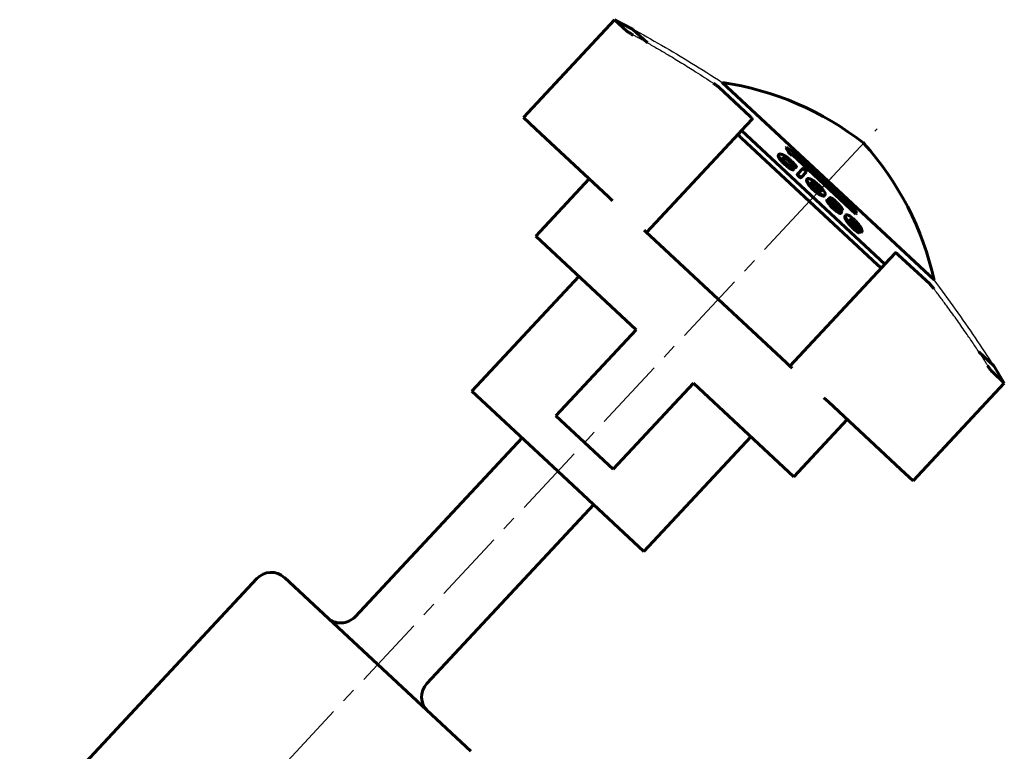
# Model space of a CAD drawing. Header units: millimetres. Extents: x -76 to 77, y -73 to 73.
# Tile 3 of 3: x -24 to 77, y -1 to 73. Entities that reach past the tile are written whole.
import ezdxf

# ---------------------------------------------------------------- set-up
doc = ezdxf.new("R2010")
doc.units = ezdxf.units.MM
for name, pattern in [('K5LT-1', [0]), ('K5LT_AXLED', [12, 7.5, -1.5, 1.5, -1.5]), ('K5LT_BASIC', [0])]:
    doc.linetypes.add(name, pattern=pattern)
doc.layers.add('Системный слой (1)', color=7, linetype='Continuous', true_color=0x6c6c6c)

# ---------------------------------------------------------------- blocks, each defined once
blk = doc.blocks.new('U2')
at = {"layer": 'Системный слой (1)', "color": 150, "linetype": 'K5LT_BASIC', "lineweight": 60, "true_color": 0x0080ff}
for p, q in [((30.92, 27.3), (22.15, 35.48)), ((39.7, 19.11), (30.92, 27.3))]:
    blk.add_line(p, q, dxfattribs=at)
blk = doc.blocks.new('U3')
at = {"layer": 'Системный слой (1)', "color": 150, "linetype": 'K5LT_BASIC', "lineweight": 60, "true_color": 0x0080ff}
for p, q in [((60.95, 52.9), (60.86, 52.96)), ((61.05, 52.83), (60.95, 52.9)), ((61.16, 52.73), (61.05, 52.83))]:
    blk.add_line(p, q, dxfattribs=at)
blk = doc.blocks.new('U4')
at = {"layer": 'Системный слой (1)', "color": 150, "linetype": 'K5LT_BASIC', "lineweight": 60, "true_color": 0x0080ff}
for p, q in [((60.7, 52.83), (60.95, 52.57)), ((60.95, 52.57), (61.2, 52.31)), ((61.2, 52.31), (61.45, 52.05))]:
    blk.add_line(p, q, dxfattribs=at)
blk = doc.blocks.new('U5')
at = {"layer": 'Системный слой (1)', "color": 150, "linetype": 'K5LT_BASIC', "lineweight": 60, "true_color": 0x0080ff}
for p, q in [((61.34, 52.52), (61.24, 52.64)), ((61.43, 52.41), (61.34, 52.52)), ((61.49, 52.31), (61.43, 52.41))]:
    blk.add_line(p, q, dxfattribs=at)
blk = doc.blocks.new('U6')
at = {"layer": 'Системный слой (1)', "color": 150, "linetype": 'K5LT_BASIC', "lineweight": 60, "true_color": 0x0080ff}
for p, q in [((57.66, 56.07), (57.53, 56.25)), ((57.73, 55.93), (57.66, 56.07)), ((57.75, 55.84), (57.73, 55.93))]:
    blk.add_line(p, q, dxfattribs=at)
blk = doc.blocks.new('U7')
at = {"layer": 'Системный слой (1)', "color": 150, "linetype": 'K5LT_BASIC', "lineweight": 60, "true_color": 0x0080ff}
for p, q in [((61.71, 51.79), (61.8, 51.72)), ((61.8, 51.72), (61.87, 51.67)), ((61.87, 51.67), (61.9, 51.67))]:
    blk.add_line(p, q, dxfattribs=at)
blk = doc.blocks.new('U8')
at = {"layer": 'Системный слой (1)', "color": 150, "linetype": 'K5LT_BASIC', "lineweight": 60, "true_color": 0x0080ff}
for p, q in [((59.09, 54.75), (59.16, 54.7)), ((59.16, 54.7), (59.22, 54.65)), ((59.22, 54.65), (59.28, 54.59))]:
    blk.add_line(p, q, dxfattribs=at)
blk = doc.blocks.new('U9')
at = {"layer": 'Системный слой (1)', "color": 150, "linetype": 'K5LT_BASIC', "lineweight": 60, "true_color": 0x0080ff}
for p, q in [((56.79, 56.74), (56.8, 56.74)), ((56.8, 56.74), (56.81, 56.74)), ((56.81, 56.74), (56.83, 56.74))]:
    blk.add_line(p, q, dxfattribs=at)
blk = doc.blocks.new('U10')
at = {"layer": 'Системный слой (1)', "color": 150, "linetype": 'K5LT_BASIC', "lineweight": 60, "true_color": 0x0080ff}
for p, q in [((53.88, 59.25), (54, 59.25)), ((54, 59.25), (54.19, 59.18)), ((54.19, 59.18), (54.46, 58.99))]:
    blk.add_line(p, q, dxfattribs=at)
blk = doc.blocks.new('U11')
at = {"layer": 'Системный слой (1)', "color": 150, "linetype": 'K5LT_BASIC', "lineweight": 60, "true_color": 0x0080ff}
for p, q in [((59.02, 54.51), (59.15, 54.36)), ((59.15, 54.36), (59.28, 54.22)), ((59.28, 54.22), (59.39, 54.08))]:
    blk.add_line(p, q, dxfattribs=at)

msp = doc.modelspace()

# ---------------------------------------------------------------- linework, layer by layer
at = {"layer": 'Системный слой (1)', "color": 150, "linetype": 'K5LT_BASIC', "lineweight": 60, "true_color": 0x0080ff}
for p, q in [((27.4, 63.4), (36.71, 73.39)), ((36.71, 73.39), (37.96, 72.23)), ((38.55, 72.44), (36.71, 73.39)), ((38.55, 72.44), (40.06, 71.03)), ((47.34, 66.5), (50.55, 63.51)), ((47.71, 66.98), (69.34, 46.82)), ((27.4, 63.4), (28.64, 62.24)), ((49.67, 62.07), (50.75, 63.22)), ((28.64, 62.24), (29.19, 61.73)), ((29.19, 61.73), (36.04, 55.35)), ((49.39, 61.77), (39.98, 51.67)), ((49.67, 62.07), (49.39, 61.77)), ((49.67, 62.07), (64.3, 48.43)), ((49.67, 61.31), (63.54, 48.38)), ((54.2, 60.31), (54.25, 60.37)), ((53.45, 59.59), (53.51, 59.65)), ((54.64, 59.6), (54.69, 59.66)), ((54.87, 59.58), (54.93, 59.64)), ((54.87, 59.58), (61.34, 53.55)), ((54.93, 59.64), (61.4, 53.61)), ((61.36, 53.86), (55.19, 59.62)), ((55.27, 59.54), (55.36, 59.53)), ((55.36, 59.53), (55.42, 59.59)), ((53.72, 58.97), (53.77, 59.03)), ((53.88, 59.25), (53.93, 59.31)), ((54.12, 58.58), (54.23, 58.49)), ((54.18, 58.64), (54.29, 58.55)), ((54.3, 58.69), (54.19, 58.78)), ((54.46, 58.99), (54.53, 58.93)), ((54.52, 59.05), (54.58, 58.99)), ((54.7, 59.04), (54.58, 59.14)), ((54.72, 58.75), (54.77, 58.81)), ((54.88, 58.3), (54.84, 58.34)), ((54.98, 58.43), (55.04, 58.49)), ((55.22, 58.3), (55.27, 58.36)), ((55.27, 58.36), (55.28, 58.37)), ((54.67, 58.18), (54.73, 58.24)), ((54.96, 58.05), (55.02, 58.11)), ((55.35, 57.61), (55.41, 57.67)), ((55.88, 58.18), (55.41, 57.67)), ((55.51, 57.38), (55.57, 57.44)), ((55.74, 57.26), (55.79, 57.32)), ((55.79, 57.32), (56.28, 57.84)), ((28.67, 51.28), (34.13, 57.13)), ((56.35, 57.09), (56.41, 57.15)), ((56.37, 56.79), (56.42, 56.85)), ((56.83, 56.74), (56.88, 56.8)), ((57.53, 56.25), (57.59, 56.31)), ((36.04, 55.35), (36.51, 54.9)), ((57.11, 56.22), (57.21, 56.12)), ((57.59, 55.56), (57.65, 55.62)), ((58.12, 55.4), (58.18, 55.46)), ((58.18, 55.46), (58.18, 55.49)), ((58.18, 55.46), (58.19, 55.48)), ((58.37, 54.96), (58.43, 55.02)), ((58.44, 54.79), (58.5, 54.85)), ((58.61, 55.15), (58.67, 55.21)), ((58.67, 54.86), (58.62, 54.91)), ((58.69, 55.24), (58.67, 55.21)), ((59.02, 54.51), (59.07, 54.57)), ((59.06, 54.85), (59.06, 54.85)), ((59.49, 54.36), (59.55, 54.42)), ((59.38, 53.8), (59.44, 53.86)), ((59.48, 54.07), (59.46, 54.06)), ((59.72, 54.06), (59.75, 54.03)), ((59.78, 54.12), (59.81, 54.09)), ((59.8, 53.62), (59.86, 53.68)), ((59.92, 53.91), (59.97, 53.97)), ((59.97, 53.97), (59.99, 53.99)), ((60.24, 53.37), (60.3, 53.43)), ((61.34, 53.55), (61.4, 53.61)), ((60.22, 53.18), (60.28, 53.24)), ((60.66, 52.98), (60.66, 52.98)), ((60.77, 53.07), (60.75, 53.07)), ((60.76, 53.06), (60.77, 53.07)), ((61.24, 52.64), (61.16, 52.73)), ((61.29, 52.7), (61.21, 52.79)), ((61.43, 52.72), (61.37, 52.79)), ((38.91, 41.73), (28.67, 51.28)), ((39.73, 51.9), (39.98, 51.67)), ((39.98, 51.67), (40.36, 51.32)), ((40.36, 51.32), (54.22, 38.39)), ((61.39, 51.8), (61.45, 51.86)), ((61.56, 51.96), (61.61, 52.01)), ((61.62, 51.9), (61.58, 51.95)), ((61.6, 52.19), (61.62, 52.19)), ((61.68, 51.64), (61.74, 51.7)), ((61.74, 51.7), (61.74, 51.71)), ((61.9, 51.67), (61.96, 51.73)), ((61.96, 51.73), (61.98, 51.82)), ((64.3, 48.43), (65.38, 49.58)), ((65.67, 49.4), (68.89, 46.41)), ((64.3, 48.43), (64.02, 48.13)), ((54.6, 38.03), (64.02, 48.13)), ((33.06, 47.18), (22.15, 35.48)), ((38.91, 41.73), (30.72, 32.95)), ((73.91, 39.47), (75.42, 38.06)), ((54.22, 38.39), (54.6, 38.03)), ((54.6, 38.03), (54.85, 37.8)), ((75.25, 37.46), (76.5, 36.29)), ((75.42, 38.06), (76.5, 36.29)), ((44.76, 36.27), (36.58, 27.5)), ((55, 26.72), (44.76, 36.27)), ((67.18, 26.3), (76.5, 36.29)), ((58.07, 34.8), (58.54, 34.36)), ((58.54, 34.36), (65.39, 27.98)), ((36.58, 27.5), (30.72, 32.95)), ((55, 26.72), (60.45, 32.58)), ((10.22, 12.43), (27.27, 30.71)), ((50.61, 30.82), (39.7, 19.11)), ((65.39, 27.98), (65.94, 27.46)), ((65.94, 27.46), (67.18, 26.3)), ((17.54, 5.61), (34.58, 23.89)), ((0.18, 16.33), (-47, -34.27)), ((22.02, -1.3), (3.01, 16.43))]:
    msp.add_line(p, q, dxfattribs=at)
at = {"layer": 'Системный слой (1)', "color": 30, "linetype": 'K5LT_AXLED', "lineweight": 18, "true_color": 0xff8000}
for p, q in [((57.16, 55.44), (63.51, 62.25)), ((-38.01, -46.62), (59.48, 57.92))]:
    msp.add_line(p, q, dxfattribs=at)
at = {"layer": 'Системный слой (1)', "color": 150, "linetype": 'K5LT_BASIC', "lineweight": 60, "true_color": 0x0080ff}
for centre, radius, start, end in [((43.18, 36.53), 30.79, 51.9699, 81.5245), ((39.27, 40.17), 30.79, 12.4755, 42.0301), ((1.64, 14.96), 2, 47, 137), ((8.76, 13.8), 2, 227, 317), ((19, 4.25), 2, 137, 227)]:
    msp.add_arc(centre, radius, start, end, dxfattribs=at)
at = {"layer": 'Системный слой (1)', "color": 7, "linetype": 'K5LT-1'}
for points in [[(38.55, 72.44), (39.52, 71.92), (41.5, 70.81), (44.56, 68.99), (46.65, 67.67), (47.71, 66.98)], [(75.42, 38.06), (74.83, 38.99), (73.59, 40.89), (71.56, 43.81), (70.1, 45.81), (69.34, 46.82)]]:
    msp.add_open_spline(points, degree=3, dxfattribs=at)
at = {"layer": 'Системный слой (1)', "color": 150, "linetype": 'K5LT_BASIC', "lineweight": 60, "true_color": 0x0080ff}
for points, knots in [([(37.96, 72.23), (37.97, 72.22), (37.99, 72.21), (38.04, 72.17), (38.11, 72.12), (38.23, 72.04), (38.39, 71.95), (38.52, 71.87), (38.61, 71.82)], [0, 0, 0, 0, 1.04513, 1.646992, 3.439267, 4.742011, 6.31618, 9, 9, 9, 9]), ([(47.34, 66.5), (47.32, 66.52), (47.27, 66.56), (47.18, 66.63), (47.03, 66.75), (46.9, 66.84), (46.81, 66.9)], [0, 0, 0, 0, 1.17188, 2.543957, 4.107585, 7, 7, 7, 7]), ([(50.75, 63.22), (50.76, 63.23), (50.76, 63.25), (50.75, 63.28), (50.73, 63.32), (50.7, 63.35), (50.65, 63.41), (50.6, 63.47), (50.55, 63.51)], [0, 0, 0, 0, 1.512431, 3.285106, 4.275612, 5.303594, 6.316946, 9, 9, 9, 9]), ([(49.39, 61.77), (49.38, 61.76), (49.37, 61.73), (49.39, 61.67), (49.41, 61.61), (49.45, 61.55), (49.5, 61.48), (49.58, 61.4), (49.64, 61.34), (49.67, 61.31)], [0, 0, 0, 0, 1.971631, 3.511862, 4.916906, 5.76719, 7.207772, 8.344342, 10, 10, 10, 10]), ([(53.72, 58.97), (53.68, 59.01), (53.62, 59.08), (53.55, 59.18), (53.5, 59.25), (53.46, 59.32), (53.42, 59.41), (53.41, 59.49), (53.42, 59.55), (53.44, 59.58), (53.45, 59.59)], [0, 0, 0, 0, 1.278906, 2.505434, 3.446654, 4.311122, 5.390944, 7.816788, 9.733363, 11, 11, 11, 11]), ([(53.77, 59.03), (53.74, 59.07), (53.67, 59.15), (53.6, 59.24), (53.55, 59.31), (53.52, 59.38), (53.48, 59.46), (53.47, 59.53), (53.47, 59.6), (53.5, 59.64), (53.51, 59.65)], [0, 0, 0, 0, 1.365185, 2.591476, 3.418249, 4.267776, 5.447713, 7.275643, 9.064852, 11, 11, 11, 11]), ([(53.51, 59.65), (53.52, 59.66), (53.54, 59.68), (53.59, 59.69), (53.64, 59.68), (53.7, 59.67), (53.78, 59.64), (53.9, 59.59), (54.02, 59.53), (54.11, 59.47), (54.15, 59.45)], [0, 0, 0, 0, 1.461982, 3.01943, 3.926589, 4.914984, 6.358953, 7.862523, 9.813867, 11, 11, 11, 11]), ([(53.93, 59.31), (53.96, 59.31), (53.99, 59.31), (54.05, 59.31), (54.09, 59.3), (54.13, 59.29), (54.18, 59.27), (54.22, 59.25), (54.26, 59.23), (54.3, 59.21), (54.35, 59.18), (54.42, 59.13), (54.48, 59.08), (54.52, 59.05)], [0, 0, 0, 0, 3.151689, 4.392451, 5.899906, 6.679401, 8.318413, 9.03934, 9.647055, 10.429095, 11.085531, 12.149008, 14, 14, 14, 14]), ([(54.58, 59.14), (54.53, 59.18), (54.46, 59.24), (54.33, 59.33), (54.24, 59.4), (54.17, 59.44), (54.15, 59.45)], [0, 0, 0, 0, 2.315494, 3.66705, 5.824849, 7, 7, 7, 7]), ([(54.12, 58.58), (54.1, 58.6), (54.05, 58.65), (53.97, 58.72), (53.88, 58.81), (53.79, 58.89), (53.74, 58.95), (53.72, 58.97)], [0, 0, 0, 0, 1.275748, 2.7395, 4.403198, 6.812953, 8, 8, 8, 8]), ([(54.18, 58.64), (54.16, 58.66), (54.11, 58.71), (54.03, 58.78), (53.94, 58.87), (53.85, 58.95), (53.79, 59.01), (53.77, 59.03)], [0, 0, 0, 0, 1.275425, 2.738981, 4.402689, 6.812751, 8, 8, 8, 8]), ([(54.19, 58.78), (54.15, 58.83), (54.07, 58.91), (53.99, 59.01), (53.94, 59.08), (53.91, 59.14), (53.89, 59.19), (53.88, 59.25), (53.89, 59.28), (53.9, 59.3)], [0, 0, 0, 0, 1.832458, 3.152181, 4.236502, 5.222019, 6.239637, 7.626517, 10, 10, 10, 10]), ([(54.23, 58.49), (54.27, 58.45), (54.35, 58.39), (54.46, 58.32), (54.56, 58.24), (54.63, 58.2), (54.67, 58.18)], [0, 0, 0, 0, 1.847414, 3.579933, 5.018291, 7, 7, 7, 7]), ([(54.29, 58.55), (54.33, 58.51), (54.41, 58.45), (54.51, 58.38), (54.62, 58.3), (54.69, 58.26), (54.73, 58.24)], [0, 0, 0, 0, 1.847514, 3.580094, 5.018428, 7, 7, 7, 7]), ([(54.72, 58.42), (54.68, 58.44), (54.64, 58.46), (54.58, 58.49), (54.54, 58.52), (54.48, 58.56), (54.41, 58.61), (54.34, 58.66), (54.31, 58.69), (54.3, 58.69)], [0, 0, 0, 0, 2.889764, 3.817197, 4.419876, 6.005344, 7.696471, 9.552204, 10, 10, 10, 10]), ([(54.72, 58.75), (54.7, 58.77), (54.67, 58.8), (54.63, 58.84), (54.59, 58.87), (54.56, 58.9), (54.54, 58.92), (54.53, 58.93)], [0, 0, 0, 0, 2.266148, 3.854738, 5.284488, 7.015718, 8, 8, 8, 8]), ([(54.77, 58.81), (54.75, 58.83), (54.73, 58.86), (54.68, 58.9), (54.65, 58.93), (54.61, 58.96), (54.59, 58.98), (54.58, 58.99)], [0, 0, 0, 0, 2.262844, 3.850205, 5.279557, 7.012736, 8, 8, 8, 8]), ([(54.7, 59.04), (54.76, 58.98), (54.85, 58.9), (54.97, 58.78), (55.04, 58.7), (55.08, 58.66)], [0, 0, 0, 0, 2.410203, 3.869394, 6, 6, 6, 6]), ([(54.98, 58.43), (54.98, 58.44), (54.96, 58.45), (54.94, 58.48), (54.92, 58.5), (54.9, 58.52), (54.86, 58.56), (54.82, 58.61), (54.77, 58.68), (54.74, 58.73), (54.72, 58.75)], [0, 0, 0, 0, 0.757376, 1.585233, 1.988243, 2.915523, 4.02627, 5.864055, 8.01855, 11, 11, 11, 11]), ([(54.72, 58.42), (54.73, 58.41), (54.75, 58.4), (54.78, 58.38), (54.81, 58.36), (54.83, 58.35), (54.84, 58.34)], [0, 0, 0, 0, 2.203191, 4.259344, 5.117169, 7, 7, 7, 7]), ([(55.04, 58.49), (55.03, 58.5), (55.01, 58.51), (54.99, 58.54), (54.97, 58.56), (54.95, 58.58), (54.92, 58.62), (54.88, 58.67), (54.83, 58.74), (54.79, 58.79), (54.77, 58.81)], [0, 0, 0, 0, 0.757314, 1.585139, 1.988139, 2.915403, 4.026143, 5.86394, 8.018476, 11, 11, 11, 11]), ([(54.98, 58.43), (55.01, 58.41), (55.05, 58.38), (55.09, 58.35), (55.11, 58.33), (55.13, 58.32), (55.15, 58.31), (55.17, 58.3), (55.18, 58.3), (55.2, 58.29), (55.21, 58.29), (55.21, 58.3), (55.22, 58.3)], [0, 0, 0, 0, 3.206139, 4.609734, 5.337452, 6.336744, 7.380511, 8.364048, 9.253869, 10.122241, 11.033506, 13, 13, 13, 13]), ([(55.04, 58.49), (55.07, 58.47), (55.1, 58.44), (55.14, 58.41), (55.17, 58.39), (55.19, 58.38), (55.21, 58.37), (55.23, 58.36), (55.24, 58.36), (55.25, 58.35), (55.26, 58.35), (55.27, 58.36), (55.27, 58.36)], [0, 0, 0, 0, 3.206252, 4.60989, 5.337627, 6.336943, 7.380734, 8.364294, 9.254134, 10.122507, 11.033733, 13, 13, 13, 13]), ([(55.28, 58.37), (55.28, 58.37), (55.28, 58.38), (55.28, 58.39), (55.27, 58.4), (55.26, 58.42), (55.25, 58.43), (55.24, 58.46), (55.22, 58.49), (55.18, 58.54), (55.13, 58.6), (55.09, 58.65), (55.08, 58.66)], [0, 0, 0, 0, 1.279413, 2.149807, 2.566423, 3.211206, 4.039235, 5.049889, 6.162943, 7.838173, 11.524354, 13, 13, 13, 13]), ([(54.67, 58.18), (54.71, 58.15), (54.77, 58.12), (54.84, 58.09), (54.87, 58.07), (54.9, 58.06), (54.93, 58.05), (54.95, 58.04), (54.96, 58.05), (54.96, 58.05)], [0, 0, 0, 0, 3.652993, 5.030204, 5.938508, 7.242165, 7.940912, 9.154712, 10, 10, 10, 10]), ([(55.02, 58.11), (55.01, 58.1), (55, 58.1), (54.98, 58.11), (54.96, 58.11), (54.94, 58.12), (54.9, 58.14), (54.84, 58.17), (54.77, 58.21), (54.74, 58.23), (54.73, 58.24)], [0, 0, 0, 0, 1.193379, 2.228266, 2.923915, 3.785183, 4.985736, 7.433701, 9.91334, 11, 11, 11, 11]), ([(55.02, 58.11), (55.02, 58.12), (55.01, 58.13), (55, 58.16), (54.99, 58.18), (54.98, 58.19), (54.97, 58.21), (54.95, 58.23), (54.93, 58.26), (54.9, 58.29), (54.88, 58.3)], [0, 0, 0, 0, 2.807559, 4.448649, 5.136377, 6.071019, 7.031977, 7.878488, 9.002345, 11, 11, 11, 11]), ([(55.35, 57.61), (55.35, 57.61), (55.35, 57.6), (55.35, 57.58), (55.36, 57.56), (55.37, 57.54), (55.38, 57.52), (55.4, 57.5), (55.43, 57.47), (55.46, 57.43), (55.49, 57.4), (55.51, 57.38)], [0, 0, 0, 0, 1.603168, 3.139201, 4.05746, 5.095936, 6.187917, 7.36597, 8.463029, 9.419901, 12, 12, 12, 12]), ([(55.41, 57.67), (55.41, 57.67), (55.4, 57.66), (55.4, 57.64), (55.41, 57.62), (55.42, 57.6), (55.44, 57.58), (55.46, 57.56), (55.48, 57.53), (55.52, 57.49), (55.55, 57.46), (55.57, 57.44)], [0, 0, 0, 0, 1.603193, 3.139253, 4.057532, 5.09604, 6.18807, 7.3662, 8.463308, 9.420194, 12, 12, 12, 12]), ([(55.51, 57.38), (55.53, 57.37), (55.54, 57.36), (55.57, 57.34), (55.59, 57.32), (55.61, 57.3), (55.64, 57.29), (55.67, 57.27), (55.7, 57.26), (55.73, 57.26), (55.74, 57.26)], [0, 0, 0, 0, 1.354436, 2.023805, 2.830157, 3.774032, 4.850064, 5.994206, 8.36575, 11, 11, 11, 11]), ([(55.57, 57.44), (55.58, 57.43), (55.6, 57.42), (55.62, 57.4), (55.65, 57.38), (55.67, 57.37), (55.69, 57.35), (55.73, 57.34), (55.76, 57.32), (55.78, 57.32), (55.79, 57.32)], [0, 0, 0, 0, 1.354507, 2.02391, 2.830303, 3.774227, 4.85031, 5.9945, 8.366067, 11, 11, 11, 11]), ([(56.11, 58.06), (56.08, 58.09), (56.05, 58.11), (56.01, 58.14), (55.99, 58.15), (55.97, 58.17), (55.95, 58.18), (55.92, 58.19), (55.9, 58.19), (55.89, 58.18), (55.88, 58.18)], [0, 0, 0, 0, 2.676973, 3.271783, 3.864263, 4.751359, 5.81203, 6.966402, 8.282392, 11, 11, 11, 11]), ([(56.28, 57.84), (56.28, 57.85), (56.28, 57.85), (56.28, 57.87), (56.27, 57.89), (56.26, 57.91), (56.24, 57.93), (56.22, 57.95), (56.18, 58), (56.14, 58.04), (56.11, 58.06)], [0, 0, 0, 0, 2.076224, 3.027491, 3.834833, 4.760483, 5.741811, 6.73699, 7.688889, 11, 11, 11, 11]), ([(56.37, 56.79), (56.35, 56.83), (56.33, 56.89), (56.31, 56.97), (56.31, 57.04), (56.33, 57.07), (56.35, 57.09)], [0, 0, 0, 0, 1.522508, 2.979707, 4.862734, 7, 7, 7, 7]), ([(56.41, 57.15), (56.38, 57.13), (56.37, 57.09), (56.37, 57.02), (56.38, 56.97), (56.4, 56.91), (56.42, 56.85)], [0, 0, 0, 0, 3.280842, 3.691099, 4.572277, 7, 7, 7, 7]), ([(56.37, 56.79), (56.4, 56.74), (56.45, 56.66), (56.53, 56.54), (56.6, 56.45), (56.7, 56.33), (56.8, 56.22), (56.9, 56.12), (56.97, 56.05), (57.02, 56.01)], [0, 0, 0, 0, 2.67652, 3.411497, 4.893084, 6.307548, 7.638792, 8.601226, 10, 10, 10, 10]), ([(57.08, 56.91), (57.03, 56.94), (56.93, 57.01), (56.8, 57.08), (56.7, 57.13), (56.62, 57.16), (56.55, 57.18), (56.49, 57.19), (56.44, 57.18), (56.41, 57.16), (56.41, 57.15)], [0, 0, 0, 0, 1.76745, 3.293763, 4.458253, 5.738954, 6.803183, 8.046075, 9.908372, 11, 11, 11, 11]), ([(56.42, 56.85), (56.45, 56.8), (56.5, 56.72), (56.59, 56.6), (56.66, 56.51), (56.76, 56.39), (56.86, 56.28), (56.96, 56.18), (57.03, 56.11), (57.07, 56.07)], [0, 0, 0, 0, 2.676577, 3.411568, 4.893184, 6.307669, 7.638904, 8.601303, 10, 10, 10, 10]), ([(56.81, 56.78), (56.8, 56.77), (56.78, 56.74), (56.78, 56.69), (56.79, 56.64), (56.81, 56.59), (56.85, 56.53), (56.9, 56.45), (56.99, 56.34), (57.06, 56.26), (57.11, 56.22)], [0, 0, 0, 0, 2.407782, 3.698595, 4.506461, 5.882299, 6.706089, 7.864221, 9.242651, 11, 11, 11, 11]), ([(56.81, 56.78), (56.82, 56.79), (56.83, 56.8), (56.84, 56.8), (56.86, 56.8), (56.87, 56.8), (56.88, 56.8)], [0, 0, 0, 0, 2.451961, 3.930682, 5.288341, 7, 7, 7, 7]), ([(57.35, 56.43), (57.32, 56.46), (57.28, 56.49), (57.22, 56.54), (57.17, 56.58), (57.12, 56.62), (57.08, 56.64), (57.04, 56.66), (57, 56.69), (56.94, 56.71), (56.88, 56.73), (56.85, 56.74), (56.83, 56.74)], [0, 0, 0, 0, 1.578221, 2.244509, 3.888394, 4.572265, 5.274781, 6.256097, 7.489253, 8.753582, 10.745434, 13, 13, 13, 13]), ([(57.41, 56.49), (57.38, 56.52), (57.34, 56.55), (57.27, 56.6), (57.22, 56.64), (57.18, 56.68), (57.14, 56.7), (57.1, 56.72), (57.05, 56.75), (57, 56.77), (56.94, 56.79), (56.9, 56.8), (56.88, 56.8)], [0, 0, 0, 0, 1.578286, 2.244602, 3.888553, 4.572452, 5.274998, 6.256356, 7.489558, 8.753918, 10.745746, 13, 13, 13, 13]), ([(57.08, 56.91), (57.14, 56.87), (57.21, 56.81), (57.35, 56.69), (57.43, 56.62), (57.49, 56.57)], [0, 0, 0, 0, 2.427183, 3.339074, 6, 6, 6, 6]), ([(57.35, 56.43), (57.37, 56.41), (57.4, 56.39), (57.44, 56.34), (57.48, 56.3), (57.51, 56.27), (57.53, 56.25)], [0, 0, 0, 0, 1.911397, 3.359159, 4.845074, 7, 7, 7, 7]), ([(57.41, 56.49), (57.42, 56.47), (57.45, 56.45), (57.5, 56.4), (57.54, 56.36), (57.57, 56.33), (57.59, 56.31)], [0, 0, 0, 0, 1.911025, 3.358754, 4.844764, 7, 7, 7, 7]), ([(58.21, 55.57), (58.21, 55.61), (58.19, 55.68), (58.14, 55.78), (58.11, 55.85), (58.08, 55.91), (58.04, 55.97), (57.98, 56.05), (57.91, 56.14), (57.8, 56.26), (57.66, 56.41), (57.55, 56.51), (57.49, 56.57)], [0, 0, 0, 0, 2.774342, 4.330919, 4.974286, 5.437156, 6.798243, 7.363266, 8.367729, 9.86663, 11.316507, 13, 13, 13, 13]), ([(57.78, 55.84), (57.8, 55.86), (57.81, 55.89), (57.8, 55.95), (57.79, 56), (57.75, 56.08), (57.69, 56.17), (57.64, 56.25), (57.6, 56.29), (57.59, 56.31)], [0, 0, 0, 0, 2.941804, 3.876554, 5.162552, 6.639563, 8.052048, 9.4294, 10, 10, 10, 10]), ([(57.02, 56.01), (57.05, 55.98), (57.11, 55.93), (57.2, 55.85), (57.28, 55.78), (57.39, 55.7), (57.5, 55.62), (57.57, 55.58), (57.59, 55.56)], [0, 0, 0, 0, 1.698099, 2.524342, 3.944106, 5.699746, 7.569831, 9, 9, 9, 9]), ([(57.07, 56.07), (57.11, 56.04), (57.16, 55.99), (57.25, 55.91), (57.34, 55.84), (57.45, 55.76), (57.56, 55.68), (57.62, 55.64), (57.65, 55.62)], [0, 0, 0, 0, 1.698166, 2.52444, 3.944254, 5.699912, 7.569936, 9, 9, 9, 9]), ([(57.21, 56.12), (57.24, 56.1), (57.27, 56.07), (57.32, 56.03), (57.35, 56.01), (57.38, 55.98), (57.41, 55.96), (57.45, 55.94), (57.49, 55.92), (57.54, 55.89), (57.6, 55.86), (57.66, 55.84), (57.7, 55.83), (57.71, 55.83)], [0, 0, 0, 0, 1.561243, 2.269157, 2.908373, 3.652346, 4.476474, 5.379602, 6.38173, 7.409939, 10.137226, 12.185697, 14, 14, 14, 14]), ([(57.59, 55.56), (57.65, 55.53), (57.75, 55.48), (57.88, 55.42), (57.98, 55.39), (58.05, 55.38), (58.1, 55.38), (58.12, 55.4), (58.12, 55.4)], [0, 0, 0, 0, 2.040523, 3.515381, 5.302382, 6.818534, 8.010335, 9, 9, 9, 9]), ([(57.65, 55.62), (57.71, 55.59), (57.8, 55.54), (57.93, 55.48), (58.03, 55.45), (58.11, 55.44), (58.15, 55.44), (58.17, 55.46), (58.18, 55.46)], [0, 0, 0, 0, 2.040612, 3.515526, 5.302578, 6.81871, 8.010429, 9, 9, 9, 9]), ([(57.78, 55.84), (57.78, 55.84), (57.77, 55.84), (57.77, 55.84), (57.77, 55.84), (57.76, 55.84), (57.75, 55.84), (57.73, 55.83), (57.72, 55.83), (57.71, 55.83)], [0, 0, 0, 0, 0.640301, 1.057235, 1.682193, 2.632975, 3.975279, 5.685984, 10, 10, 10, 10]), ([(58.19, 55.48), (58.19, 55.48), (58.19, 55.48), (58.19, 55.48), (58.18, 55.48), (58.18, 55.49), (58.18, 55.49)], [0, 0, 0, 0, 1.850887, 3.229227, 4.533203, 7, 7, 7, 7]), ([(58.21, 55.57), (58.21, 55.55), (58.21, 55.54), (58.2, 55.51), (58.2, 55.5), (58.2, 55.49), (58.2, 55.49), (58.19, 55.48), (58.19, 55.48), (58.19, 55.48)], [0, 0, 0, 0, 4.243869, 5.977156, 7.383863, 8.398425, 9.050489, 9.645003, 10, 10, 10, 10]), ([(58.37, 54.96), (58.37, 54.95), (58.37, 54.95), (58.37, 54.93), (58.38, 54.91), (58.39, 54.88), (58.41, 54.84), (58.43, 54.81), (58.44, 54.79)], [0, 0, 0, 0, 0.975711, 2.204777, 3.219365, 4.63884, 7.193037, 9, 9, 9, 9]), ([(58.5, 54.85), (58.48, 54.88), (58.46, 54.91), (58.45, 54.94), (58.44, 54.97), (58.43, 54.98), (58.43, 54.99), (58.43, 55.01), (58.43, 55.01), (58.43, 55.02)], [0, 0, 0, 0, 3.295933, 4.96946, 6.147792, 6.986564, 7.737555, 9.011645, 10, 10, 10, 10]), ([(58.62, 54.91), (58.61, 54.92), (58.6, 54.93), (58.58, 54.95), (58.56, 54.96), (58.54, 54.97), (58.52, 54.99), (58.5, 55), (58.47, 55.01), (58.45, 55.02), (58.43, 55.02), (58.43, 55.02)], [0, 0, 0, 0, 1.279427, 1.918163, 2.694121, 3.612835, 4.679211, 5.780524, 8.262555, 10.355805, 12, 12, 12, 12]), ([(58.44, 54.79), (58.47, 54.75), (58.52, 54.68), (58.59, 54.58), (58.65, 54.51), (58.7, 54.44), (58.77, 54.36), (58.85, 54.28), (58.91, 54.22), (58.93, 54.2)], [0, 0, 0, 0, 2.579901, 3.830503, 5.099466, 6.01116, 7.261138, 9.018552, 10, 10, 10, 10]), ([(58.5, 54.85), (58.53, 54.81), (58.57, 54.74), (58.65, 54.64), (58.7, 54.57), (58.76, 54.5), (58.83, 54.42), (58.91, 54.34), (58.96, 54.28), (58.98, 54.26)], [0, 0, 0, 0, 2.579965, 3.830598, 5.099588, 6.011296, 7.26128, 9.018628, 10, 10, 10, 10]), ([(58.61, 55.15), (58.6, 55.14), (58.6, 55.12), (58.6, 55.09), (58.62, 55.04), (58.65, 54.98), (58.7, 54.91), (58.75, 54.84), (58.8, 54.77), (58.89, 54.66), (58.96, 54.57), (59.02, 54.51)], [0, 0, 0, 0, 1.493976, 2.521452, 3.36341, 4.915595, 5.982791, 7.013365, 8.174178, 9.287591, 12, 12, 12, 12]), ([(59.07, 54.57), (59.01, 54.64), (58.92, 54.75), (58.82, 54.87), (58.76, 54.96), (58.71, 55.03), (58.67, 55.11), (58.66, 55.16), (58.65, 55.19), (58.66, 55.2), (58.67, 55.21)], [0, 0, 0, 0, 2.768547, 4.38148, 5.083826, 6.578003, 7.955105, 9.267648, 9.920213, 11, 11, 11, 11]), ([(58.67, 54.86), (58.68, 54.85), (58.7, 54.83), (58.72, 54.81), (58.74, 54.78), (58.76, 54.75), (58.78, 54.71), (58.81, 54.67), (58.82, 54.64), (58.83, 54.63)], [0, 0, 0, 0, 1.135199, 1.80725, 2.616152, 4.140406, 5.684089, 7.683397, 10, 10, 10, 10]), ([(58.98, 55.1), (58.94, 55.12), (58.89, 55.16), (58.83, 55.19), (58.78, 55.21), (58.73, 55.23), (58.71, 55.24), (58.69, 55.24)], [0, 0, 0, 0, 2.014109, 3.389262, 4.816745, 5.703306, 8, 8, 8, 8]), ([(58.83, 54.63), (58.85, 54.61), (58.87, 54.57), (58.91, 54.53), (58.95, 54.48), (59.01, 54.41), (59.06, 54.36), (59.1, 54.32)], [0, 0, 0, 0, 1.69106, 2.726799, 3.856104, 5.078154, 8, 8, 8, 8]), ([(58.98, 55.1), (59.01, 55.08), (59.05, 55.04), (59.15, 54.97), (59.21, 54.92), (59.25, 54.89)], [0, 0, 0, 0, 2.196183, 3.183631, 6, 6, 6, 6]), ([(59.3, 54.5), (59.27, 54.54), (59.22, 54.6), (59.16, 54.66), (59.12, 54.71), (59.1, 54.74), (59.08, 54.77), (59.07, 54.78), (59.06, 54.8), (59.06, 54.82), (59.05, 54.84), (59.06, 54.85), (59.06, 54.85)], [0, 0, 0, 0, 3.44868, 5.18955, 6.098946, 7.661308, 8.366706, 9.109184, 9.758001, 10.789586, 11.75334, 13, 13, 13, 13]), ([(59.06, 54.85), (59.07, 54.85), (59.09, 54.85), (59.11, 54.84), (59.13, 54.82), (59.15, 54.81), (59.19, 54.78), (59.22, 54.75), (59.27, 54.71), (59.31, 54.67), (59.34, 54.65)], [0, 0, 0, 0, 1.577886, 2.306577, 3.200479, 4.250882, 5.514559, 6.774665, 8.13034, 11, 11, 11, 11]), ([(59.07, 54.57), (59.11, 54.53), (59.17, 54.47), (59.25, 54.38), (59.3, 54.32), (59.36, 54.26), (59.4, 54.2), (59.43, 54.16), (59.45, 54.13), (59.47, 54.11), (59.48, 54.09), (59.48, 54.08), (59.48, 54.07), (59.48, 54.07)], [0, 0, 0, 0, 3.510923, 4.581493, 6.572167, 8.241755, 9.617831, 10.648924, 11.636492, 12.224949, 13.073212, 13.65635, 14, 14, 14, 14]), ([(59.46, 54.06), (59.46, 54.06), (59.45, 54.05), (59.44, 54.06), (59.42, 54.06), (59.4, 54.07), (59.38, 54.09), (59.35, 54.11), (59.32, 54.13), (59.28, 54.16), (59.22, 54.21), (59.16, 54.26), (59.12, 54.3), (59.1, 54.32)], [0, 0, 0, 0, 1.425327, 2.358191, 2.965401, 4.081844, 4.797493, 5.745544, 6.843099, 7.932372, 9.954845, 12.067863, 14, 14, 14, 14]), ([(59.25, 54.89), (59.27, 54.87), (59.31, 54.83), (59.37, 54.77), (59.41, 54.73), (59.43, 54.72)], [0, 0, 0, 0, 1.783875, 4.357633, 6, 6, 6, 6]), ([(59.49, 54.36), (59.46, 54.4), (59.41, 54.46), (59.34, 54.53), (59.3, 54.57), (59.28, 54.59)], [0, 0, 0, 0, 3.454572, 4.404142, 6, 6, 6, 6]), ([(59.83, 53.84), (59.83, 53.85), (59.81, 53.88), (59.78, 53.93), (59.74, 53.99), (59.68, 54.06), (59.61, 54.15), (59.49, 54.3), (59.37, 54.42), (59.3, 54.5)], [0, 0, 0, 0, 0.70292, 1.634687, 2.534448, 3.604559, 4.644476, 6.532524, 10, 10, 10, 10]), ([(59.55, 54.42), (59.51, 54.46), (59.46, 54.52), (59.39, 54.59), (59.36, 54.63), (59.34, 54.65)], [0, 0, 0, 0, 3.454433, 4.40406, 6, 6, 6, 6]), ([(59.99, 53.99), (59.99, 54), (59.98, 54.03), (59.95, 54.09), (59.91, 54.15), (59.87, 54.21), (59.83, 54.27), (59.79, 54.32), (59.74, 54.38), (59.67, 54.46), (59.56, 54.58), (59.48, 54.67), (59.43, 54.72)], [0, 0, 0, 0, 1.538879, 2.782795, 4.137798, 4.987446, 5.916698, 6.726271, 7.446071, 8.977033, 10.609672, 13, 13, 13, 13]), ([(59.72, 54.06), (59.71, 54.07), (59.7, 54.08), (59.69, 54.09), (59.67, 54.11), (59.65, 54.14), (59.62, 54.17), (59.59, 54.22), (59.54, 54.29), (59.51, 54.34), (59.49, 54.36)], [0, 0, 0, 0, 0.697856, 1.080997, 1.726499, 2.524395, 3.474298, 5.522414, 7.875303, 11, 11, 11, 11]), ([(59.78, 54.12), (59.76, 54.13), (59.74, 54.15), (59.72, 54.18), (59.7, 54.21), (59.67, 54.24), (59.65, 54.27), (59.62, 54.32), (59.58, 54.37), (59.56, 54.4), (59.55, 54.42)], [0, 0, 0, 0, 1.206307, 2.082011, 3.005537, 3.924829, 5.226439, 6.612064, 8.74408, 11, 11, 11, 11]), ([(58.93, 54.2), (58.96, 54.17), (59.02, 54.12), (59.12, 54.03), (59.24, 53.92), (59.33, 53.85), (59.38, 53.8)], [0, 0, 0, 0, 1.440881, 2.787061, 4.528098, 7, 7, 7, 7]), ([(59.44, 53.86), (59.41, 53.88), (59.37, 53.92), (59.31, 53.97), (59.22, 54.05), (59.11, 54.14), (59.02, 54.23), (58.98, 54.26)], [0, 0, 0, 0, 1.325028, 2.217197, 3.140331, 6.274412, 8, 8, 8, 8]), ([(59.38, 53.8), (59.45, 53.75), (59.53, 53.7), (59.62, 53.65), (59.67, 53.63), (59.71, 53.61), (59.74, 53.61), (59.76, 53.61), (59.79, 53.61), (59.8, 53.62), (59.8, 53.62)], [0, 0, 0, 0, 3.835358, 4.357601, 6.180613, 7.169649, 7.994867, 8.748502, 9.406464, 11, 11, 11, 11]), ([(59.44, 53.86), (59.51, 53.81), (59.58, 53.77), (59.68, 53.71), (59.73, 53.69), (59.77, 53.67), (59.8, 53.67), (59.82, 53.67), (59.84, 53.67), (59.85, 53.68), (59.86, 53.68)], [0, 0, 0, 0, 3.835553, 4.357816, 6.180868, 7.16991, 7.995118, 8.749885, 9.406633, 11, 11, 11, 11]), ([(59.75, 54.03), (59.76, 54.02), (59.77, 54.01), (59.78, 54), (59.8, 53.99), (59.82, 53.97), (59.84, 53.95), (59.87, 53.94), (59.89, 53.92), (59.91, 53.92), (59.92, 53.91)], [0, 0, 0, 0, 1.061834, 1.629326, 2.483741, 3.647678, 5.18348, 6.589991, 8.84773, 11, 11, 11, 11]), ([(59.81, 54.09), (59.81, 54.08), (59.82, 54.07), (59.84, 54.06), (59.85, 54.05), (59.87, 54.03), (59.9, 54.01), (59.92, 54), (59.95, 53.98), (59.97, 53.98), (59.97, 53.97)], [0, 0, 0, 0, 1.061876, 1.62939, 2.48384, 3.647827, 5.183703, 6.590257, 8.847942, 11, 11, 11, 11]), ([(59.83, 53.84), (59.84, 53.82), (59.86, 53.78), (59.87, 53.73), (59.87, 53.7), (59.86, 53.69), (59.86, 53.68)], [0, 0, 0, 0, 2.227364, 4.144758, 5.754029, 7, 7, 7, 7]), ([(60.22, 53.18), (60.22, 53.2), (60.22, 53.24), (60.22, 53.3), (60.23, 53.35), (60.24, 53.37)], [0, 0, 0, 0, 1.785231, 2.799574, 6, 6, 6, 6]), ([(60.28, 53.24), (60.28, 53.26), (60.28, 53.3), (60.28, 53.36), (60.29, 53.41), (60.3, 53.43)], [0, 0, 0, 0, 1.785168, 2.799487, 6, 6, 6, 6]), ([(60.87, 53.24), (60.83, 53.27), (60.75, 53.32), (60.64, 53.39), (60.55, 53.43), (60.48, 53.46), (60.42, 53.47), (60.36, 53.47), (60.32, 53.45), (60.3, 53.43)], [0, 0, 0, 0, 1.352713, 2.835421, 4.093864, 5.372622, 6.431708, 7.119563, 10, 10, 10, 10]), ([(60.22, 53.18), (60.24, 53.13), (60.27, 53.05), (60.33, 52.95), (60.39, 52.84), (60.46, 52.74), (60.55, 52.62), (60.62, 52.53), (60.7, 52.44), (60.77, 52.36), (60.81, 52.32)], [0, 0, 0, 0, 2.434666, 3.855497, 4.649139, 6.593749, 7.785252, 8.564048, 9.555911, 11, 11, 11, 11]), ([(60.87, 52.38), (60.83, 52.42), (60.76, 52.5), (60.67, 52.6), (60.59, 52.7), (60.53, 52.77), (60.48, 52.86), (60.41, 52.96), (60.34, 53.1), (60.3, 53.19), (60.28, 53.24)], [0, 0, 0, 0, 1.222104, 2.639232, 3.524359, 4.49172, 5.182403, 6.600432, 8.418668, 11, 11, 11, 11]), ([(61, 52.41), (60.97, 52.45), (60.92, 52.5), (60.86, 52.57), (60.82, 52.62), (60.8, 52.66), (60.77, 52.7), (60.74, 52.74), (60.72, 52.79), (60.69, 52.84), (60.67, 52.91), (60.66, 52.96), (60.66, 52.98)], [0, 0, 0, 0, 1.812463, 2.844896, 3.767929, 4.326997, 5.052693, 5.998399, 6.888769, 8.31847, 10.260557, 13, 13, 13, 13]), ([(60.78, 53.04), (60.78, 53.04), (60.77, 53.05), (60.76, 53.06), (60.75, 53.07), (60.75, 53.07)], [0, 0, 0, 0, 1.658518, 3.901465, 6, 6, 6, 6]), ([(61.21, 52.79), (61.19, 52.81), (61.15, 52.85), (61.1, 52.89), (61.07, 52.92), (61.03, 52.94), (61, 52.97), (60.95, 53), (60.9, 53.03), (60.83, 53.06), (60.79, 53.07), (60.77, 53.07)], [0, 0, 0, 0, 1.621691, 2.289679, 3.219076, 3.84082, 4.672863, 5.67608, 7.494421, 9.537348, 12, 12, 12, 12]), ([(61.6, 52.19), (61.51, 52.29), (61.36, 52.44), (61.14, 52.67), (60.96, 52.85), (60.83, 52.98), (60.78, 53.04)], [0, 0, 0, 0, 2.421658, 3.69475, 5.642607, 7, 7, 7, 7]), ([(60.81, 52.32), (60.87, 52.26), (60.95, 52.18), (61.07, 52.07), (61.17, 51.98), (61.28, 51.88), (61.35, 51.82), (61.39, 51.8)], [0, 0, 0, 0, 2.44253, 3.286886, 4.734972, 6.411704, 8, 8, 8, 8]), ([(61.37, 52.79), (61.3, 52.85), (61.19, 52.97), (61.02, 53.12), (60.92, 53.2), (60.87, 53.24)], [0, 0, 0, 0, 2.349038, 3.990187, 6, 6, 6, 6]), ([(60.87, 52.38), (60.93, 52.32), (61.01, 52.24), (61.12, 52.13), (61.22, 52.04), (61.34, 51.94), (61.41, 51.88), (61.45, 51.86)], [0, 0, 0, 0, 2.44261, 3.286994, 4.735109, 6.411807, 8, 8, 8, 8]), ([(61, 52.41), (61.05, 52.36), (61.12, 52.3), (61.19, 52.23), (61.23, 52.2), (61.27, 52.17), (61.31, 52.14), (61.36, 52.11), (61.4, 52.09), (61.42, 52.08)], [0, 0, 0, 0, 3.401229, 4.405979, 5.099244, 6.057632, 7.099941, 8.090506, 10, 10, 10, 10]), ([(61.62, 52.19), (61.61, 52.21), (61.6, 52.26), (61.57, 52.32), (61.55, 52.38), (61.52, 52.42), (61.49, 52.47), (61.45, 52.52), (61.39, 52.6), (61.33, 52.66), (61.29, 52.7)], [0, 0, 0, 0, 2.505248, 3.950853, 5.002668, 6.27891, 6.798541, 7.883485, 8.898513, 11, 11, 11, 11]), ([(61.43, 52.72), (61.45, 52.7), (61.49, 52.65), (61.55, 52.59), (61.59, 52.54), (61.64, 52.48), (61.71, 52.38), (61.77, 52.3), (61.81, 52.24)], [0, 0, 0, 0, 1.247847, 2.498865, 3.260986, 4.335547, 5.829981, 9, 9, 9, 9]), ([(61.39, 51.8), (61.44, 51.76), (61.5, 51.72), (61.56, 51.68), (61.59, 51.66), (61.64, 51.64), (61.67, 51.63), (61.68, 51.64)], [0, 0, 0, 0, 3.045792, 4.126268, 4.571269, 5.740843, 8, 8, 8, 8]), ([(61.42, 52.08), (61.43, 52.07), (61.45, 52.06), (61.47, 52.04), (61.49, 52.03), (61.51, 52.01), (61.53, 52), (61.54, 51.98), (61.56, 51.97), (61.57, 51.96), (61.58, 51.95)], [0, 0, 0, 0, 2.636919, 4.024827, 5.40923, 6.742341, 7.904759, 8.946663, 9.753764, 11, 11, 11, 11]), ([(61.45, 51.86), (61.49, 51.82), (61.55, 51.78), (61.62, 51.74), (61.65, 51.72), (61.7, 51.7), (61.73, 51.69), (61.74, 51.7)], [0, 0, 0, 0, 3.04592, 4.126425, 4.571431, 5.741008, 8, 8, 8, 8]), ([(61.61, 52.01), (61.64, 51.98), (61.7, 51.92), (61.76, 51.86), (61.81, 51.82), (61.83, 51.79), (61.86, 51.77), (61.88, 51.76), (61.9, 51.74), (61.91, 51.74), (61.93, 51.73), (61.95, 51.72), (61.96, 51.73), (61.96, 51.73)], [0, 0, 0, 0, 3.37248, 5.496572, 6.342782, 7.72474, 8.325927, 9.101976, 9.887384, 10.57464, 11.137807, 12.220461, 14, 14, 14, 14]), ([(61.74, 51.71), (61.74, 51.72), (61.74, 51.73), (61.73, 51.76), (61.72, 51.77), (61.71, 51.79), (61.69, 51.82), (61.67, 51.85), (61.64, 51.88), (61.62, 51.9)], [0, 0, 0, 0, 2.806382, 3.743779, 4.402579, 5.360271, 6.435789, 7.510956, 10, 10, 10, 10]), ([(61.98, 51.82), (61.98, 51.85), (61.97, 51.91), (61.93, 52), (61.88, 52.11), (61.84, 52.19), (61.81, 52.24)], [0, 0, 0, 0, 1.995631, 3.59456, 5.068017, 7, 7, 7, 7]), ([(65.67, 49.4), (65.63, 49.44), (65.58, 49.49), (65.52, 49.53), (65.49, 49.56), (65.44, 49.58), (65.4, 49.6), (65.38, 49.59), (65.38, 49.58)], [0, 0, 0, 0, 2.337187, 3.270801, 4.256026, 5.281181, 7.246402, 9, 9, 9, 9]), ([(63.54, 48.38), (63.56, 48.36), (63.6, 48.33), (63.66, 48.27), (63.73, 48.22), (63.8, 48.17), (63.86, 48.14), (63.9, 48.12), (63.94, 48.11), (63.99, 48.11), (64.01, 48.12), (64.02, 48.13)], [0, 0, 0, 0, 0.908632, 2.195989, 3.278706, 5.087473, 6.322682, 7.259887, 8.421574, 10.202636, 12, 12, 12, 12]), ([(69.32, 45.91), (69.28, 45.96), (69.2, 46.06), (69.09, 46.19), (69.01, 46.28), (68.94, 46.35), (68.91, 46.39), (68.89, 46.41)], [0, 0, 0, 0, 2.085904, 3.800544, 5.615063, 6.45643, 8, 8, 8, 8]), ([(74.8, 38.07), (74.86, 37.97), (74.95, 37.84), (75.06, 37.68), (75.13, 37.6), (75.18, 37.53), (75.22, 37.49), (75.24, 37.46), (75.25, 37.46)], [0, 0, 0, 0, 3.160675, 4.425216, 5.960442, 6.958519, 8.056619, 9, 9, 9, 9])]:
    msp.add_open_spline(points, degree=3, knots=knots, dxfattribs=at)
at = {"layer": 'Системный слой (1)', "color": 7, "linetype": 'K5LT-1'}
for points, knots in [([(40.06, 71.03), (39.94, 71.1), (39.69, 71.24), (39.31, 71.45), (38.94, 71.64), (38.71, 71.77), (38.61, 71.82)], [0, 0, 0, 0, 2.775649, 5.66142, 8.525481, 10.856007, 10.856007, 10.856007, 10.856007]), ([(40.06, 71.03), (40.42, 70.83), (40.95, 70.53), (41.66, 70.11), (42.25, 69.76), (42.89, 69.38), (43.59, 68.95), (44.29, 68.52), (45.06, 68.03), (45.9, 67.5), (46.51, 67.1), (46.81, 66.9)], [0, 0, 0, 0, 0.492905, 0.739358, 0.98581, 1.314413, 1.643017, 1.97162, 2.300223, 2.737449, 3.174674, 3.174674, 3.174674, 3.174674]), ([(73.91, 39.47), (73.69, 39.81), (73.34, 40.32), (72.88, 40.99), (72.49, 41.56), (72.06, 42.17), (71.59, 42.84), (71.11, 43.5), (70.57, 44.24), (69.98, 45.04), (69.54, 45.62), (69.32, 45.91)], [0, 0, 0, 0, 0.492905, 0.739358, 0.98581, 1.314413, 1.643017, 1.97162, 2.300223, 2.737449, 3.174674, 3.174674, 3.174674, 3.174674]), ([(73.91, 39.47), (73.99, 39.35), (74.14, 39.11), (74.38, 38.74), (74.6, 38.39), (74.74, 38.17), (74.8, 38.07)], [0, 0, 0, 0, 2.775649, 5.66142, 8.525481, 10.856007, 10.856007, 10.856007, 10.856007])]:
    msp.add_open_spline(points, degree=3, knots=knots, dxfattribs=at)
at = {"layer": 'Системный слой (1)', "color": 150, "linetype": 'K5LT_BASIC', "lineweight": 60, "true_color": 0x0080ff}
for points in [[(54.25, 60.37), (54.4, 60.14), (54.55, 59.9), (54.69, 59.66)], [(55.42, 59.59), (55.03, 59.85), (54.64, 60.11), (54.25, 60.37)], [(54.2, 60.31), (54.35, 60.08), (54.49, 59.84), (54.64, 59.6)], [(54.64, 59.6), (54.72, 59.6), (54.8, 59.59), (54.87, 59.58)], [(54.69, 59.66), (54.77, 59.66), (54.85, 59.65), (54.93, 59.64)], [(55.19, 59.62), (55.26, 59.61), (55.34, 59.6), (55.42, 59.59)], [(53.93, 59.31), (53.93, 59.3), (53.92, 59.3), (53.9, 59.3)], [(61.4, 53.61), (61.39, 53.7), (61.37, 53.78), (61.36, 53.86)], [(60.66, 52.98), (60.98, 52.66), (61.3, 52.34), (61.61, 52.01)]]:
    msp.add_open_spline(points, degree=3, dxfattribs=at)

# ---------------------------------------------------------------- block references
at = {"layer": 'Системный слой (1)'}
for name in ['U10', 'U9', 'U6', 'U11', 'U8', 'U4', 'U3', 'U5', 'U7', 'U2']:
    msp.add_blockref(name, (0, 0), dxfattribs=at)

doc.saveas('drawing.dxf')
